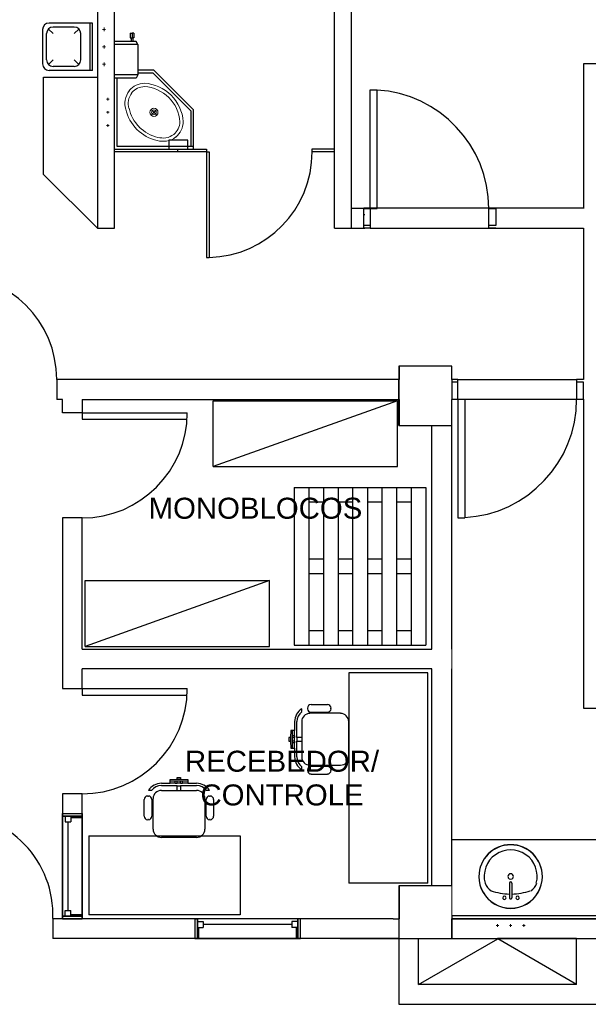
# Model space of a CAD drawing. Header units: millimetres. Extents: x 335 to 739275, y -1 to 84.
# Tile 8 of 71: x 382 to 388, y 10 to 20. Entities that reach past the tile are written whole.
import ezdxf

# ---------------------------------------------------------------- set-up
doc = ezdxf.new("R2010")
doc.units = ezdxf.units.MM
doc.header["$MEASUREMENT"] = 0
doc.layers.add('AQ-Conexões detalhe', color=7, linetype='Continuous', lineweight=20)
doc.layers.add('SIMBOLOS INT', color=8, linetype='Continuous', lineweight=5)
doc.styles.add('Arial', font='arial.ttf')

msp = doc.modelspace()

# ---------------------------------------------------------------- hatches: boundary and pattern name
at = {"linetype": 'Continuous'}
for points in [[(386.6737, 11.6467), (386.6697, 11.6457), (386.6857, 11.5757), (386.7097, 11.5077), (386.7407, 11.4467), (386.7947, 11.3957), (386.8577, 11.3587), (386.9277, 11.3357), (386.9987, 11.3277), (387.0687, 11.3357), (387.1307, 11.3587), (387.1937, 11.3957), (387.2487, 11.4487), (387.2797, 11.5097), (387.3027, 11.5757), (387.3027, 11.5757), (387.2797, 11.5077), (387.2407, 11.4447), (387.1937, 11.3957), (387.1307, 11.3587), (387.0607, 11.3357), (386.9907, 11.3277), (386.9197, 11.3357), (386.8577, 11.3587), (386.7947, 11.3957), (386.7407, 11.4467), (386.7097, 11.5097), (386.6857, 11.5757), (386.6697, 11.6457), (386.6697, 11.6477), (386.6697, 11.6477)], [(387.3437, 11.4237), (387.3437, 11.4217), (387.3437, 11.4217), (387.3437, 11.4237), (387.3437, 11.4237), (387.3437, 11.4237), (387.3437, 11.4237)]]:
    msp.add_hatch(color=8, dxfattribs=at).paths.add_polyline_path(points)

# ---------------------------------------------------------------- linework, layer by layer
at = {"color": 7}
for p, q in [((382.8257, 21.8337), (382.8257, 18.1857)), ((382.9987, 18.1857), (382.9987, 21.8337)), ((385.2137, 18.1857), (385.2137, 21.8337)), ((385.3867, 18.1857), (385.3867, 21.8337)), ((383.2167, 20.0707), (382.9977, 20.0707)), ((383.1577, 20.1537), (383.1577, 20.1047)), ((383.1577, 20.1537), (383.1747, 20.1537)), ((383.1577, 20.1047), (383.1657, 20.1047)), ((383.1657, 20.1047), (383.1837, 20.1047)), ((383.1657, 20.1047), (383.1657, 20.0707)), ((383.1917, 20.1537), (383.1747, 20.1537)), ((383.1747, 20.1537), (383.1747, 20.1047)), ((383.1837, 20.1047), (383.1837, 20.0707)), ((383.1917, 20.1047), (383.1837, 20.1047)), ((383.1917, 20.1537), (383.1917, 20.1047)), ((383.2327, 20.0377), (383.2167, 20.0707)), ((383.2327, 20.0377), (382.9977, 20.0377)), ((383.2327, 20.0377), (383.2327, 19.7317)), ((383.3957, 19.7787), (383.2327, 19.7787)), ((383.3957, 19.7787), (383.2327, 19.7787)), ((383.7937, 19.3807), (383.3957, 19.7787)), ((383.7937, 19.3807), (383.3957, 19.7787)), ((387.7247, 19.8437), (387.7247, 18.3847)), ((387.9197, 19.8437), (387.7247, 19.8437)), ((382.2827, 18.7287), (382.2827, 19.7107)), ((382.2827, 19.7107), (382.8257, 19.7107)), ((383.2327, 19.7317), (382.9977, 19.7317)), ((383.2167, 19.6997), (382.9977, 19.6997)), ((383.0247, 19.0097), (383.0247, 19.6997)), ((383.2327, 19.7317), (383.2167, 19.6997)), ((383.2327, 19.7517), (383.3847, 19.7517)), ((383.3847, 19.7517), (383.7677, 19.3697)), ((385.5737, 19.5807), (385.6447, 19.5807)), ((385.5737, 18.3847), (385.5737, 19.5807)), ((385.6447, 18.3847), (385.6447, 19.5807)), ((383.7677, 19.3697), (383.7677, 19.0097)), ((383.7937, 19.0097), (383.7937, 19.3807)), ((383.7937, 19.0097), (383.7937, 19.3807)), ((383.7387, 19.0747), (383.5447, 19.0747)), ((383.5447, 19.0747), (383.5447, 18.9817)), ((383.7387, 18.9817), (383.7387, 19.0747)), ((382.9977, 18.9827), (383.7937, 18.9827)), ((382.9977, 18.9817), (383.9267, 18.9817)), ((383.7937, 19.0097), (383.0247, 19.0097)), ((383.6317, 18.9817), (383.6317, 18.9547)), ((383.6317, 18.9817), (383.7387, 18.9817)), ((383.7937, 18.9827), (383.7937, 19.0097)), ((383.9267, 18.9817), (383.9267, 18.9547)), ((385.2137, 18.9817), (384.9877, 18.9817)), ((384.9877, 18.9817), (384.9877, 18.9547)), ((383.9267, 18.9547), (382.9977, 18.9547)), ((383.9267, 18.9547), (383.9267, 17.8917)), ((383.9267, 18.9547), (383.9537, 18.9547)), ((383.9537, 18.9547), (383.9537, 17.8917)), ((385.2137, 18.9547), (384.9877, 18.9547)), ((382.8257, 18.1857), (382.2827, 18.7287)), ((385.5207, 18.3847), (385.3867, 18.3847)), ((387.7247, 18.3867), (385.5117, 18.3867)), ((385.5117, 18.3847), (385.5737, 18.3847)), ((385.5117, 18.1857), (385.5117, 18.3847)), ((385.5737, 18.3847), (385.5737, 18.1857)), ((385.5737, 18.3847), (385.6447, 18.3847)), ((386.7697, 18.3847), (386.8397, 18.3847)), ((386.7697, 18.1857), (386.7697, 18.3847)), ((386.8397, 18.3847), (386.8397, 18.2127)), ((385.5197, 18.3197), (385.5107, 18.3197)), ((382.8257, 18.1857), (382.9987, 18.1857)), ((385.2137, 18.1857), (385.5207, 18.1857)), ((385.5737, 18.2127), (385.5117, 18.2127)), ((385.5737, 18.1857), (385.5117, 18.1857)), ((385.5737, 18.1877), (387.7247, 18.1877)), ((386.8397, 18.2127), (386.7697, 18.2127)), ((386.8397, 18.1857), (386.7697, 18.1857)), ((387.7247, 18.1857), (387.7247, 16.6607)), ((383.9267, 17.8917), (383.9537, 17.8917)), ((386.3957, 16.7927), (385.8647, 16.7927)), ((385.8647, 16.7927), (385.8647, 16.6587)), ((386.3967, 16.7937), (385.8657, 16.7937)), ((385.8657, 16.7937), (385.8657, 16.6587)), ((386.3967, 16.6607), (386.3967, 16.7937)), ((385.8647, 16.6587), (382.4157, 16.6587)), ((382.4157, 16.6587), (382.4157, 16.4587)), ((385.8647, 16.1957), (385.8647, 16.6587)), ((385.8657, 16.4597), (385.8657, 16.6587)), ((386.4597, 16.6607), (386.3967, 16.6607)), ((386.3967, 16.6607), (386.3967, 16.4617)), ((386.4597, 16.6327), (386.3967, 16.6327)), ((386.4597, 16.4617), (386.4597, 16.6607)), ((386.4597, 16.6587), (387.6547, 16.6587)), ((387.7247, 16.6607), (387.6547, 16.6607)), ((387.6547, 16.6607), (387.6547, 16.4617)), ((387.7247, 16.6327), (387.6547, 16.6327)), ((387.7247, 16.4617), (387.7247, 16.6327)), ((386.4047, 16.5267), (386.3957, 16.5267)), ((382.4727, 16.4587), (382.4157, 16.4587)), ((382.6707, 16.4587), (385.8647, 16.4587)), ((385.8657, 16.4597), (385.8657, 16.1957)), ((386.3967, 16.4617), (386.4597, 16.4617)), ((387.7247, 16.4597), (386.3967, 16.4597)), ((386.3977, 13.9397), (386.3977, 16.4597)), ((386.4597, 16.4617), (386.4597, 15.2657)), ((386.4597, 16.4617), (386.5297, 16.4617)), ((386.5297, 16.4617), (386.5297, 15.2657)), ((387.6547, 16.4617), (387.7247, 16.4617)), ((387.7247, 16.4617), (387.7247, 13.3457)), ((382.6707, 16.3247), (383.7317, 16.3247)), ((382.6707, 16.3247), (382.6707, 16.2607)), ((382.6707, 16.2607), (383.7317, 16.2607)), ((385.8647, 16.1957), (386.3957, 16.1957)), ((385.8657, 16.1957), (386.1937, 16.1957)), ((386.1937, 16.1957), (386.3967, 16.1957)), ((386.1977, 13.9397), (386.1977, 16.1957)), ((384.8087, 15.5717), (386.1357, 15.5717)), ((384.8087, 15.5717), (384.8087, 13.9797)), ((384.9567, 15.5717), (384.9567, 13.9797)), ((385.1047, 15.5717), (385.1047, 13.9797)), ((385.2507, 15.5717), (385.2507, 13.9797)), ((385.3977, 15.5717), (385.3977, 13.9797)), ((385.5467, 15.5717), (385.5467, 13.9797)), ((385.6937, 15.5717), (385.6937, 13.9797)), ((385.8397, 15.5717), (385.8397, 13.9797)), ((385.9877, 15.5717), (385.9877, 13.9797)), ((386.1357, 15.5717), (386.1357, 13.9797)), ((384.9567, 15.4257), (385.1047, 15.4257)), ((385.2507, 15.4257), (385.3977, 15.4257)), ((385.5467, 15.4257), (385.6937, 15.4257)), ((385.8397, 15.4257), (385.9877, 15.4257)), ((386.4597, 15.2657), (386.5297, 15.2657)), ((384.9567, 14.8507), (385.1047, 14.8507)), ((385.2507, 14.8507), (385.3977, 14.8507)), ((385.5467, 14.8507), (385.6937, 14.8507)), ((385.8397, 14.8507), (385.9877, 14.8507)), ((384.9567, 14.7047), (385.1047, 14.7047)), ((385.2507, 14.7047), (385.3977, 14.7047)), ((385.5467, 14.7047), (385.6937, 14.7047)), ((385.8397, 14.7047), (385.9877, 14.7047)), ((384.9567, 14.1277), (385.1047, 14.1277)), ((385.2507, 14.1277), (385.3977, 14.1277)), ((385.5467, 14.1277), (385.6937, 14.1277)), ((385.8397, 14.1277), (385.9877, 14.1277)), ((384.8087, 13.9797), (386.1357, 13.9797)), ((386.1977, 11.5517), (386.1977, 13.7407)), ((386.3977, 11.5517), (386.3977, 13.7407)), ((385.3597, 13.7017), (385.3597, 11.5787)), ((386.1557, 13.7017), (385.3597, 13.7017)), ((386.1557, 11.5787), (386.1557, 13.7017)), ((382.6707, 13.5417), (383.7317, 13.5417)), ((382.6707, 13.5417), (382.6707, 13.4757)), ((382.6707, 13.4757), (383.7317, 13.4757)), ((384.8847, 13.3097), (384.8847, 13.3377)), ((384.9437, 13.3457), (384.9437, 13.3397)), ((385.1447, 13.3797), (384.9787, 13.3797)), ((385.1797, 13.3397), (385.1797, 13.3457)), ((387.7247, 13.3457), (387.9197, 13.3457)), ((384.8127, 13.2087), (384.8127, 13.1197)), ((384.8367, 13.0487), (384.8367, 13.2087)), ((384.8847, 13.2087), (384.8847, 13.0487)), ((385.2757, 13.2927), (384.9677, 13.2927)), ((384.9787, 13.3047), (385.1447, 13.3047)), ((385.3597, 12.8537), (385.3597, 13.2087)), ((384.7767, 13.1197), (384.7727, 13.0487)), ((384.8127, 13.1197), (384.7767, 13.1197)), ((384.7887, 13.1197), (384.7887, 13.0657)), ((384.8127, 13.0657), (384.8127, 13.1197)), ((384.7727, 13.0487), (384.7547, 13.0487)), ((384.7547, 13.0487), (384.7547, 13.0127)), ((384.7547, 13.0127), (384.7727, 13.0127)), ((384.7727, 13.0487), (384.7727, 13.0127)), ((384.7727, 13.0127), (384.7767, 12.9417)), ((384.7887, 13.0657), (384.7887, 13.0487)), ((384.8127, 13.0657), (384.7887, 13.0657)), ((384.8127, 13.0487), (384.7887, 13.0487)), ((384.7887, 13.0487), (384.7887, 13.0127)), ((384.8127, 13.0127), (384.7887, 13.0127)), ((384.7887, 13.0127), (384.7887, 12.9957)), ((384.8127, 13.0657), (384.8127, 13.0487)), ((384.8127, 13.0127), (384.8127, 13.0487)), ((384.8127, 13.0127), (384.8127, 12.9957)), ((384.8367, 13.0487), (384.8367, 13.0127)), ((384.8847, 13.0487), (384.8367, 13.0487)), ((384.8367, 12.8537), (384.8367, 13.0127)), ((384.8367, 13.0127), (384.8847, 13.0127)), ((384.8847, 13.0487), (384.8847, 13.0127)), ((384.8847, 13.0127), (384.8847, 12.8537)), ((384.7767, 12.9417), (384.8127, 12.9417)), ((384.8127, 12.9957), (384.7887, 12.9957)), ((384.7887, 12.9957), (384.7887, 12.9417)), ((384.8127, 12.9417), (384.8127, 12.9957)), ((384.8127, 12.9417), (384.8127, 12.8537)), ((384.8847, 12.7217), (384.8847, 12.7527)), ((384.9437, 12.7217), (384.9437, 12.7167)), ((384.9677, 12.7697), (385.2757, 12.7697)), ((385.1447, 12.7577), (384.9787, 12.7577)), ((385.1797, 12.7167), (385.1797, 12.7217)), ((383.5587, 12.6237), (383.6297, 12.6297)), ((383.5587, 12.5877), (383.5587, 12.6237)), ((383.6297, 12.6297), (383.6297, 12.6467)), ((383.6297, 12.6467), (383.6637, 12.6467)), ((383.6297, 12.6297), (383.6637, 12.6297)), ((383.6637, 12.6467), (383.6637, 12.6297)), ((383.6637, 12.6297), (383.7377, 12.6237)), ((383.7377, 12.6237), (383.7377, 12.5877)), ((384.9787, 12.6797), (385.1447, 12.6797)), ((383.3697, 12.5147), (383.3397, 12.5147)), ((383.4707, 12.5877), (383.5587, 12.5877)), ((383.6297, 12.5627), (383.4707, 12.5627)), ((383.4707, 12.5147), (383.6297, 12.5147)), ((383.5587, 12.6107), (383.6107, 12.6107)), ((383.6107, 12.5877), (383.5587, 12.5877)), ((383.6107, 12.6107), (383.6297, 12.6107)), ((383.6107, 12.5877), (383.6107, 12.6107)), ((383.6107, 12.5877), (383.6297, 12.5877)), ((383.6297, 12.5877), (383.6297, 12.6107)), ((383.6297, 12.6107), (383.6637, 12.6107)), ((383.6637, 12.5877), (383.6297, 12.5877)), ((383.6297, 12.5627), (383.6637, 12.5627)), ((383.6297, 12.5147), (383.6297, 12.5627)), ((383.6297, 12.5147), (383.6637, 12.5147)), ((383.6637, 12.5877), (383.6637, 12.6107)), ((383.6637, 12.6107), (383.6827, 12.6107)), ((383.6637, 12.5877), (383.6827, 12.5877)), ((383.8257, 12.5627), (383.6637, 12.5627)), ((383.6637, 12.5627), (383.6637, 12.5147)), ((383.6637, 12.5147), (383.8257, 12.5147)), ((383.6827, 12.5877), (383.6827, 12.6107)), ((383.6827, 12.6107), (383.7377, 12.6107)), ((383.7377, 12.5877), (383.6827, 12.5877)), ((383.7377, 12.5877), (383.8257, 12.5877)), ((383.9547, 12.5147), (383.9267, 12.5147)), ((383.2967, 12.2557), (383.2967, 12.4227)), ((383.3327, 12.4567), (383.3397, 12.4567)), ((383.3757, 12.4227), (383.3757, 12.2557)), ((383.3867, 12.1247), (383.3867, 12.4327)), ((383.9087, 12.4327), (383.9087, 12.1247)), ((383.9217, 12.2557), (383.9217, 12.4227)), ((383.9567, 12.4567), (383.9617, 12.4567)), ((383.9967, 12.4227), (383.9967, 12.2557)), ((382.4727, 12.2817), (382.4727, 12.2557)), ((382.4727, 12.2557), (382.4727, 12.2817)), ((382.4727, 12.2817), (382.6707, 12.2817)), ((382.5577, 12.2557), (382.4727, 12.2557)), ((382.6707, 12.2557), (382.4727, 12.2557)), ((382.4727, 11.2457), (382.4727, 12.2557)), ((382.4727, 12.2557), (382.6707, 12.2557)), ((382.4997, 12.2557), (382.5577, 12.2557)), ((382.4997, 12.2557), (382.4997, 12.1967)), ((382.5577, 12.2557), (382.5577, 12.1967)), ((382.5577, 12.2557), (382.5577, 12.2397)), ((382.6707, 12.2397), (382.5577, 12.2397)), ((382.6707, 12.2397), (382.6707, 12.2817)), ((382.6707, 12.2817), (382.6707, 12.2557)), ((382.6707, 12.2557), (382.6707, 11.2457)), ((383.3397, 12.2207), (383.3327, 12.2207)), ((383.9617, 12.2207), (383.9567, 12.2207)), ((382.4997, 12.1967), (382.5577, 12.1967)), ((382.5277, 12.1967), (382.5277, 11.3047)), ((382.7387, 12.0577), (384.2637, 12.0577)), ((382.7387, 12.0577), (382.7387, 11.2617)), ((383.8257, 12.0417), (383.4707, 12.0417)), ((384.2637, 12.0577), (384.2637, 11.2617)), ((389.0527, 12.0157), (386.3967, 12.0157)), ((386.1557, 11.5787), (385.3597, 11.5787)), ((385.8647, 11.5517), (385.8647, 11.0217)), ((386.1937, 11.5527), (385.8657, 11.5527)), ((385.8657, 11.5527), (385.8657, 11.2207)), ((386.3967, 11.5527), (386.1937, 11.5527)), ((386.3957, 11.5517), (386.1977, 11.5517)), ((382.5577, 11.2457), (382.4727, 11.2457)), ((382.4727, 11.2207), (382.4727, 11.2457)), ((382.4727, 11.2457), (382.6707, 11.2457)), ((382.4727, 11.2207), (382.4727, 11.2457)), ((382.6707, 11.2457), (382.4727, 11.2457)), ((382.4997, 11.3047), (382.5577, 11.3047)), ((382.4997, 11.2457), (382.4997, 11.3047)), ((382.4997, 11.2457), (382.5577, 11.2457)), ((382.5577, 11.2457), (382.5577, 11.3047)), ((382.5577, 11.2627), (382.5577, 11.2457)), ((382.5577, 11.2627), (382.6707, 11.2627)), ((382.6707, 11.2627), (382.6707, 11.2207)), ((382.6707, 11.2457), (382.6707, 11.2207)), ((384.2637, 11.2617), (382.7387, 11.2617)), ((386.3967, 11.2487), (386.3967, 11.2207)), ((389.0527, 11.2487), (386.3967, 11.2487)), ((385.8077, 11.2207), (382.3767, 11.2207)), ((382.3767, 11.2207), (382.3767, 11.0217)), ((382.6707, 11.2207), (382.4727, 11.2207)), ((383.8067, 11.2207), (383.8337, 11.2207)), ((383.8337, 11.2207), (383.8067, 11.2207)), ((383.8067, 11.2207), (383.8067, 11.0217)), ((383.8337, 11.1337), (383.8337, 11.2207)), ((383.8337, 11.0217), (383.8337, 11.2207)), ((384.8447, 11.2207), (383.8337, 11.2207)), ((383.8337, 11.2207), (383.8337, 11.0217)), ((383.8337, 11.1937), (383.8337, 11.1337)), ((383.8337, 11.1937), (383.8927, 11.1937)), ((383.8337, 11.1337), (383.8927, 11.1337)), ((383.8337, 11.1337), (383.8497, 11.1337)), ((383.8497, 11.0217), (383.8497, 11.1337)), ((383.8927, 11.1937), (383.8927, 11.1337)), ((383.8927, 11.1647), (384.7857, 11.1647)), ((384.7857, 11.1937), (384.7857, 11.1337)), ((384.8447, 11.1937), (384.7857, 11.1937)), ((384.8447, 11.1337), (384.7857, 11.1337)), ((384.8287, 11.1337), (384.8447, 11.1337)), ((384.8287, 11.1337), (384.8287, 11.0217)), ((384.8447, 11.1337), (384.8447, 11.2207)), ((384.8717, 11.2207), (384.8447, 11.2207)), ((384.8447, 11.2207), (384.8447, 11.0217)), ((384.8717, 11.2207), (384.8447, 11.2207)), ((384.8447, 11.0217), (384.8447, 11.2207)), ((384.8447, 11.1937), (384.8447, 11.1337)), ((384.8717, 11.0217), (384.8717, 11.2207)), ((385.8077, 11.2207), (385.8647, 11.2207)), ((385.8657, 11.0217), (385.8657, 11.2207)), ((387.9347, 11.2207), (386.3957, 11.2207)), ((386.3957, 11.2207), (386.3957, 11.0217)), ((387.9357, 11.2207), (386.3967, 11.2207)), ((386.3967, 11.2207), (386.3967, 11.0217)), ((386.3967, 11.2207), (387.9357, 11.2207)), ((385.8647, 11.0217), (382.3767, 11.0217)), ((383.8497, 11.0217), (383.8067, 11.0217)), ((383.8067, 11.0217), (383.8337, 11.0217)), ((383.8337, 11.0217), (384.8447, 11.0217)), ((384.8287, 11.0217), (384.8717, 11.0217)), ((384.8447, 11.0217), (384.8717, 11.0217)), ((385.2717, 11.0217), (385.0687, 11.0217)), ((385.2717, 11.0217), (386.8577, 11.0217)), ((385.8647, 11.0217), (385.8647, 10.3577)), ((385.8647, 11.0217), (387.0587, 11.0217)), ((386.0627, 10.5567), (386.0627, 11.0217)), ((386.0627, 10.5567), (386.8617, 11.0177)), ((387.0607, 11.0217), (386.8577, 11.0217)), ((387.6547, 10.5567), (386.8617, 11.0177)), ((387.6547, 11.0217), (387.0587, 11.0217)), ((387.0607, 11.0217), (387.9357, 11.0217)), ((387.6547, 10.5567), (387.6547, 11.0217)), ((387.6547, 10.5567), (386.0627, 10.5567)), ((385.8647, 10.3577), (387.8547, 10.3577))]:
    msp.add_line(p, q, dxfattribs=at)
at = {"color": 8}
for p, q in [((382.2747, 19.8437), (382.2747, 20.1887)), ((382.3797, 20.1487), (382.3317, 20.1947)), ((382.7777, 20.2547), (382.3387, 20.2547)), ((382.5927, 20.2147), (382.3797, 20.2147)), ((382.5927, 20.1487), (382.6377, 20.1947)), ((382.7517, 19.7767), (382.7517, 20.2547)), ((382.7777, 19.7767), (382.7777, 20.2547)), ((382.3117, 19.8837), (382.3117, 20.1487)), ((382.6577, 19.8837), (382.6577, 20.1487)), ((382.3797, 19.8837), (382.3317, 19.8357)), ((382.5927, 19.8837), (382.6377, 19.8357)), ((382.7777, 19.7767), (382.3387, 19.7767)), ((382.5927, 19.8167), (382.3797, 19.8167)), ((386.9827, 11.4327), (386.9827, 11.5797)), ((387.0057, 11.4327), (387.0057, 11.5797))]:
    msp.add_line(p, q, dxfattribs=at)
msp.add_line((386.3957, 11.5517), (385.8647, 11.5517))
at = {"color": 7}
for points in [[(382.6707, 16.4587), (382.6707, 16.3247), (382.4727, 16.3247), (382.4727, 16.4587)], [(383.9927, 15.7817), (385.8507, 15.7817), (385.8507, 16.4447), (383.9927, 15.7817), (383.9927, 16.4447), (385.8507, 16.4447)], [(382.6707, 13.9397), (382.6707, 15.2647), (382.4727, 15.2647), (382.4727, 13.5417), (382.6707, 13.5417), (382.6707, 13.7407)], [(382.7027, 13.9677), (384.5597, 13.9677), (384.5597, 14.6317), (382.7027, 13.9677), (382.7027, 14.6317), (384.5597, 14.6317)], [(382.6707, 13.9397), (386.1977, 13.9397)], [(386.1977, 13.7407), (382.6707, 13.7407)]]:
    msp.add_lwpolyline(points, dxfattribs=at)
msp.add_lwpolyline([(382.6707, 12.4807), (382.4727, 12.4807), (382.4727, 11.2207), (382.6707, 11.2207), (382.6707, 12.4807)], close=True, dxfattribs=at)
at = {"color": 8}
for centre, radius, start, end in [((382.3387, 20.1887), 0.0663, 90, 180), ((382.3797, 20.1487), 0.0663, 90, 180), ((382.5927, 20.1487), 0.0663, 0, 90), ((382.3797, 19.8837), 0.0663, 180, 270), ((382.5927, 19.8837), 0.0663, 270, 0), ((382.3387, 19.8437), 0.0663, 180, 270), ((386.9907, 11.6477), 0.3201, 0.00001, 180), ((386.9907, 11.6457), 0.3201, 0.00001, 180), ((386.9907, 11.6477), 0.2672, 345.307, 194.693), ((386.9907, 11.6477), 0.3201, 180, 0.00001), ((386.9907, 11.6457), 0.3201, 180, 0.00001), ((386.9907, 11.6477), 0.0274, 0.00001, 180), ((386.9907, 11.6477), 0.0274, 180, 0.00001), ((386.8657, 11.6227), 0.1387, 197.81, 239.207), ((386.9907, 11.5797), 0.0126, 0.00001, 180), ((387.1237, 11.6227), 0.1387, 300.793, 342.19), ((386.9907, 12.0697), 0.6, 250.791, 268.793), ((386.9277, 11.4327), 0.0168, 0.00001, 180), ((386.9277, 11.4327), 0.0168, 180, 0.00001), ((386.9907, 11.4327), 0.0126, 180, 0.00001), ((386.9907, 12.0697), 0.6, 271.207, 289.209), ((387.0607, 11.4327), 0.0168, 0.00001, 180), ((387.0607, 11.4327), 0.0168, 180, 0.00001)]:
    msp.add_arc(centre, radius, start, end, dxfattribs=at)
at = {"color": 7}
for centre, radius, start, end in [((385.5737, 18.3847), 1.1962, 0.00001, 86.7576), ((383.9267, 18.9547), 1.0636, 271.43, 0), ((381.3547, 16.6587), 1.0614, 0, 90), ((386.4597, 16.4617), 1.1962, 273.242, 0), ((382.6707, 16.3247), 1.0614, 270, 0), ((382.6707, 13.5417), 1.0614, 270, 0), ((384.9677, 13.2087), 0.1543, 122.579, 180), ((384.9677, 13.2087), 0.1305, 129.521, 180), ((384.9787, 13.3457), 0.0356, 90, 180), ((384.9787, 13.3397), 0.0356, 180, 270), ((385.1447, 13.3457), 0.0356, 0, 90), ((385.1447, 13.3397), 0.0356, 270, 0), ((384.9677, 13.2087), 0.0831, 90, 180), ((385.2757, 13.2087), 0.0831, 0, 90), ((384.9677, 12.8537), 0.1543, 180, 237.421), ((384.9677, 12.8537), 0.1305, 180, 230.479), ((384.9677, 12.8537), 0.0831, 180, 270), ((385.2757, 12.8537), 0.0831, 270, 0), ((384.9787, 12.7217), 0.0356, 90, 180), ((384.9787, 12.7167), 0.0356, 180, 270), ((385.1447, 12.7217), 0.0356, 0, 90), ((385.1447, 12.7167), 0.0356, 270, 0), ((383.4707, 12.4327), 0.1543, 90, 147.421), ((383.4707, 12.4327), 0.1305, 90, 140.479), ((383.4707, 12.4327), 0.0831, 90, 180), ((383.8257, 12.4327), 0.1543, 32.579, 90), ((383.8257, 12.4327), 0.1305, 39.5212, 90), ((383.8257, 12.4327), 0.0831, 0, 90), ((383.3327, 12.4227), 0.0356, 90, 180), ((383.3397, 12.4227), 0.0356, 0, 90), ((383.9567, 12.4227), 0.0356, 90, 180), ((383.9617, 12.4227), 0.0356, 0, 90), ((381.3557, 11.2607), 1.0223, 357.811, 90), ((383.3327, 12.2557), 0.0356, 180, 270), ((383.3397, 12.2557), 0.0356, 270, 0), ((383.9567, 12.2557), 0.0356, 180, 270), ((383.9617, 12.2557), 0.0356, 270, 0), ((383.4707, 12.1247), 0.0831, 180, 270), ((383.8257, 12.1247), 0.0831, 270, 0)]:
    msp.add_arc(centre, radius, start, end, dxfattribs=at)
at = {"layer": 'AQ-Conexões detalhe'}
for p, q in [((386.3977, 13.9397), (386.3977, 13.7407)), ((386.3977, 11.5527), (386.3967, 11.2487))]:
    msp.add_line(p, q, dxfattribs=at)
at = {"layer": 'SIMBOLOS INT', "linetype": 'Continuous'}
for p, q in [((382.8927, 20.1907), (382.8757, 20.1907)), ((382.8927, 20.1907), (382.8927, 20.2107)), ((382.8927, 20.1907), (382.8927, 20.1747)), ((382.8927, 20.1907), (382.9077, 20.1907)), ((382.8927, 20.0157), (382.8757, 20.0157)), ((382.8927, 20.0157), (382.8927, 20.0317)), ((382.8927, 20.0157), (382.9077, 20.0157)), ((382.8927, 20.0157), (382.8927, 19.9987)), ((382.8927, 19.8397), (382.8757, 19.8397)), ((382.8927, 19.8397), (382.8927, 19.8567)), ((382.8927, 19.8397), (382.8927, 19.8197)), ((382.8927, 19.8397), (382.9077, 19.8397)), ((382.9317, 19.4877), (382.9187, 19.4877)), ((382.9317, 19.4877), (382.9317, 19.5017)), ((382.9317, 19.4877), (382.9317, 19.4747)), ((382.9317, 19.4877), (382.9447, 19.4877)), ((382.9317, 19.3547), (382.9317, 19.3677)), ((383.4247, 19.3837), (383.3677, 19.3257)), ((383.4247, 19.3257), (383.3677, 19.3827)), ((382.9317, 19.3547), (382.9187, 19.3547)), ((382.9317, 19.3547), (382.9447, 19.3547)), ((382.9317, 19.3547), (382.9317, 19.3417)), ((382.9317, 19.2217), (382.9187, 19.2217)), ((382.9317, 19.2217), (382.9317, 19.2347)), ((382.9317, 19.2217), (382.9317, 19.2077)), ((382.9317, 19.2217), (382.9447, 19.2217)), ((386.8577, 11.1537), (386.8437, 11.1537)), ((386.8577, 11.1537), (386.8577, 11.1667)), ((386.8577, 11.1537), (386.8707, 11.1537)), ((386.8577, 11.1537), (386.8577, 11.1407)), ((386.9907, 11.1537), (386.9777, 11.1537)), ((386.9907, 11.1537), (386.9907, 11.1667)), ((386.9907, 11.1537), (386.9907, 11.1407)), ((386.9907, 11.1537), (387.0037, 11.1537)), ((387.1237, 11.1537), (387.1107, 11.1537)), ((387.1237, 11.1537), (387.1237, 11.1667)), ((387.1237, 11.1537), (387.1377, 11.1537)), ((387.1237, 11.1537), (387.1237, 11.1407))]:
    msp.add_line(p, q, dxfattribs=at)
for radius in [0.0407, 0.024]:
    msp.add_circle((383.3957, 19.3547), radius, dxfattribs=at)
for centre, radius, start, end in [((383.3147, 19.4427), 0.2119, 141.823, 170.477), ((383.3037, 19.4457), 0.2023, 90.618, 140.548), ((383.3037, 19.4457), 0.169, 90.998, 140.422), ((383.2777, 19.2407), 0.3746, 44.516, 86.496), ((383.2777, 19.2407), 0.4079, 44.516, 86.676), ((383.3577, 19.4497), 0.2545, 173.516, 194.275), ((383.3577, 19.4497), 0.2212, 173.747, 194.424), ((383.3147, 19.4427), 0.1786, 141.943, 170.195), ((383.2827, 19.2367), 0.3746, 3.50399, 45.484), ((383.2827, 19.2367), 0.4079, 3.32399, 45.484), ((383.5117, 19.4747), 0.4091, 192.262, 225.45), ((383.5117, 19.4747), 0.3758, 192.172, 225.45), ((383.5157, 19.4697), 0.4091, 224.55, 257.738), ((383.5157, 19.4697), 0.3758, 224.55, 257.828), ((383.4877, 19.2617), 0.169, 309.578, 359.002), ((383.4877, 19.2617), 0.2023, 309.452, 359.382), ((383.4907, 19.3167), 0.2545, 255.725, 276.484), ((383.4907, 19.3167), 0.2212, 255.575, 276.253), ((383.4857, 19.2727), 0.1786, 279.805, 308.057), ((383.4857, 19.2727), 0.2119, 279.523, 308.177)]:
    msp.add_arc(centre, radius, start, end, dxfattribs=at)

# ---------------------------------------------------------------- texts
at = {"char_height": 0.2118, "attachment_point": 8, "line_spacing_factor": 0.798, "style": 'Arial'}
for s, insert, width in [('MONOBLOCOS', (384.4187, 15.2526), 3.948198), ('RECEBEDOR/', (384.6867, 12.7006), 3.590716), ('CONTROLE ', (384.6867, 12.3606), 3.164384)]:
    msp.add_mtext(s, dxfattribs=dict(at, insert=insert, width=width))

doc.saveas('drawing.dxf')
